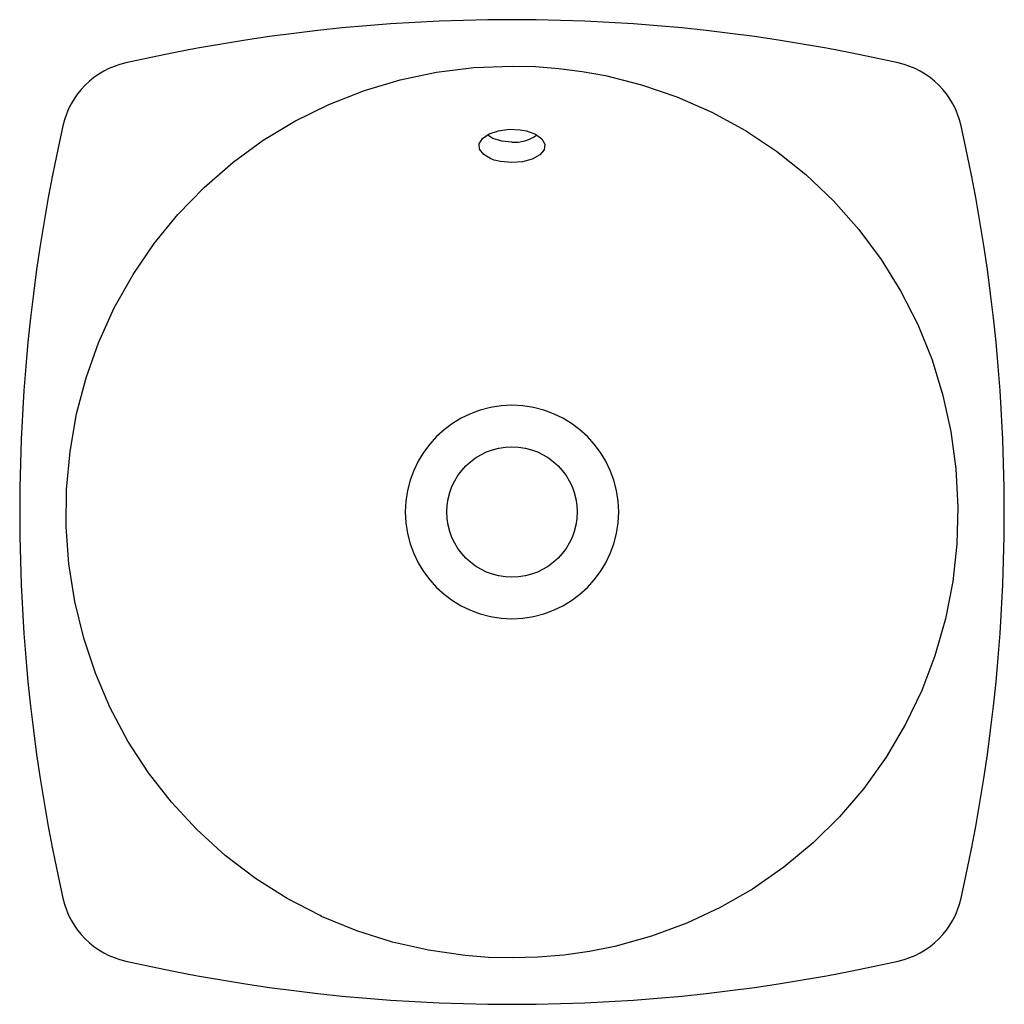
# Model space of a CAD drawing. Header units: millimetres. Extents: x 4766.476 to 4766.831, y 1843.636 to 1843.991.
import ezdxf

# ---------------------------------------------------------------- set-up
doc = ezdxf.new("R2010")
doc.units = ezdxf.units.MM
doc.layers.add('SANINDUSA', color=3, linetype='Continuous')

msp = doc.modelspace()

# ---------------------------------------------------------------- linework, layer by layer
at = {"layer": 'SANINDUSA', "flags": 128}
for points in [[(4766.653395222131, 1843.65232674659), (4766.644942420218, 1843.652540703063), (4766.636489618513, 1843.653184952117), (4766.623287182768, 1843.655071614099), (4766.610281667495, 1843.658022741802), (4766.597390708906, 1843.662097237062), (4766.584714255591, 1843.667325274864), (4766.584186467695, 1843.667571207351), (4766.572324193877, 1843.67374765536), (4766.560862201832, 1843.681016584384), (4766.549987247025, 1843.689305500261), (4766.53971933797, 1843.698646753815), (4766.53060668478, 1843.708495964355), (4766.522357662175, 1843.719078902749), (4766.514934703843, 1843.730493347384), (4766.50843101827, 1843.742688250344), (4766.503177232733, 1843.754968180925), (4766.498964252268, 1843.767643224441), (4766.495776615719, 1843.78080855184), (4766.4936666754, 1843.794383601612), (4766.492699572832, 1843.807725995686), (4766.492808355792, 1843.821190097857), (4766.494038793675, 1843.834874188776), (4766.49642178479, 1843.848502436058), (4766.499814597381, 1843.861439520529), (4766.504302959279, 1843.874136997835), (4766.509979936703, 1843.886677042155), (4766.516777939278, 1843.898766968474), (4766.524369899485, 1843.909894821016), (4766.532878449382, 1843.920338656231), (4766.542387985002, 1843.930160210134), (4766.552869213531, 1843.939256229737), (4766.563698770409, 1843.947129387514), (4766.575153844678, 1843.954060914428), (4766.58733363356, 1843.960079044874), (4766.600174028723, 1843.965102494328), (4766.613024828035, 1843.968910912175), (4766.626145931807, 1843.971648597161), (4766.639630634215, 1843.973323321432), (4766.653395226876, 1843.973891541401), (4766.661854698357, 1843.97367716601), (4766.670292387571, 1843.97303418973), (4766.678752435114, 1843.971951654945), (4766.687145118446, 1843.970433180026), (4766.700117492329, 1843.967174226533), (4766.712861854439, 1843.962818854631), (4766.725461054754, 1843.95727455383), (4766.737622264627, 1843.950605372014), (4766.748751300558, 1843.943190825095), (4766.759288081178, 1843.934800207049), (4766.769287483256, 1843.925327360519), (4766.778494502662, 1843.914941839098), (4766.786476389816, 1843.904203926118), (4766.79352464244, 1843.892831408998), (4766.799668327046, 1843.880725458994), (4766.804825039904, 1843.867948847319), (4766.808765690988, 1843.855154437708), (4766.811639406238, 1843.842078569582), (4766.813454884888, 1843.828628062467), (4766.814168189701, 1843.814886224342), (4766.813773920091, 1843.80150289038), (4766.812292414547, 1843.788107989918), (4766.809656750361, 1843.774606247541), (4766.805858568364, 1843.761281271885), (4766.801117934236, 1843.748777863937), (4766.795300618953, 1843.736631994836), (4766.788308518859, 1843.724769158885), (4766.780246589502, 1843.713475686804), (4766.771514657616, 1843.703240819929), (4766.761948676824, 1843.693780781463), (4766.751457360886, 1843.685044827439), (4766.740078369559, 1843.677134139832), (4766.728500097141, 1843.670483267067), (4766.716404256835, 1843.664827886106), (4766.703693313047, 1843.660146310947), (4766.690440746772, 1843.656505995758), (4766.681327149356, 1843.654684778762), (4766.672125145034, 1843.653381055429), (4766.66277504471, 1843.652590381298), (4766.653395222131, 1843.65232674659)], [(4766.647004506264, 1843.940008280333), (4766.645795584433, 1843.940455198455), (4766.643183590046, 1843.94199573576), (4766.641722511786, 1843.943884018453), (4766.641577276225, 1843.945905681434), (4766.642764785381, 1843.947832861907), (4766.645151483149, 1843.949449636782), (4766.648467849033, 1843.950575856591), (4766.652339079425, 1843.951086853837), (4766.656328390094, 1843.950926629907), (4766.658676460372, 1843.950491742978), (4766.66191679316, 1843.949311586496), (4766.664196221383, 1843.947656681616), (4766.665258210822, 1843.945710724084), (4766.664982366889, 1843.943691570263), (4766.663399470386, 1843.941827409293), (4766.660688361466, 1843.940330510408), (4766.657155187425, 1843.939372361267), (4766.65319845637, 1843.939063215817), (4766.649264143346, 1843.939438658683), (4766.647004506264, 1843.940008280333)], [(4766.653395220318, 1843.946425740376), (4766.649756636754, 1843.946776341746), (4766.646528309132, 1843.947776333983), (4766.64463189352, 1843.948939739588)]]:
    msp.add_lwpolyline(points, dxfattribs=at)
at = {"layer": 'SANINDUSA', "extrusion": (0, 3.491483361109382e-15, -1)}
msp.add_circle((-4766.653395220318, 1843.813109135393), 0.03846815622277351, dxfattribs=at)
at = {"layer": 'SANINDUSA'}
msp.add_circle((4766.653395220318, 1843.813109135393), 0.02350000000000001, dxfattribs=at)
for centre, radius, start, end in [((4766.653395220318, 1843.360452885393), 0.6301562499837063, 77.23015930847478, 102.7698406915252), ((4766.520739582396, 1843.945764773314), 0.02999999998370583, 102.7698406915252, 167.2301591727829), ((4766.786050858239, 1843.945764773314), 0.03, 12.76984068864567, 77.23015930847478), ((4767.106051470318, 1843.813109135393), 0.6301562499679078, 167.2301593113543, 192.7698406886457), ((4766.200738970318, 1843.813109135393), 0.6301562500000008, 347.2301593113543, 12.76984068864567), ((4766.654060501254, 1843.960800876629), 0.01439052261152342, 267.3502435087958, 304.3610513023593), ((4766.520739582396, 1843.680453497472), 0.02999999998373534, 192.7698408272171, 257.2301593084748), ((4766.786050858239, 1843.680453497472), 0.03000000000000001, 282.7698406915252, 347.2301593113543), ((4766.653395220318, 1844.265765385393), 0.6301562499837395, 257.2301593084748, 282.7698406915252)]:
    msp.add_arc(centre, radius, start, end, dxfattribs=at)

doc.saveas('drawing.dxf')
